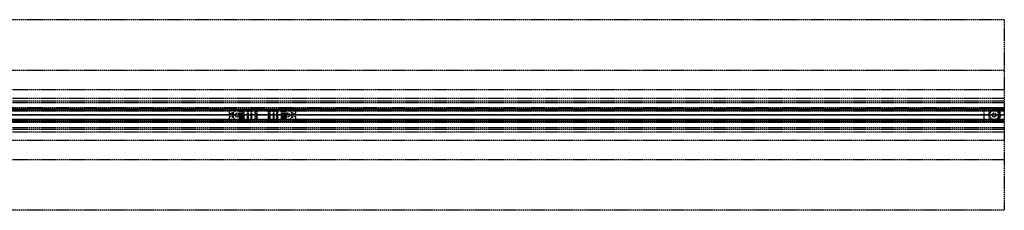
# Model space of a CAD drawing. Header units: millimetres. Extents: x -2050 to 2050, y -94 to 94.
# Tile 14 of 14: x 1077 to 2050, y -94 to 94. Entities that reach past the tile are written whole.
import ezdxf

# ---------------------------------------------------------------- set-up
doc = ezdxf.new("R2010")
doc.units = ezdxf.units.MM
doc.header["$LTSCALE"] = 10
doc.linetypes.add('ALLCAD_Strich', pattern=[0.2, 0.15, -0.05])
doc.layers.add('BESCH_KONT_sich_schn_ansi_2d', color=40, linetype='Continuous')
doc.layers.add('BESCH_KONT_sich_schn_grun_2d', color=10, linetype='Continuous')

msp = doc.modelspace()

# ---------------------------------------------------------------- linework, layer by layer
at = {"layer": 'BESCH_KONT_sich_schn_ansi_2d', "linetype": 'ALLCAD_Strich'}
for p, q in [((-2050, 0, 2368), (2050, 0, 2368)), ((2050, 0, 2418), (-2050, 0, 2418)), ((-2050, 0, 2337), (2050, 0, 2337)), ((2050, 0, 2338.5), (-2050, 0, 2338.5)), ((-2050, 0, 2365.5), (2050, 0, 2365.5)), ((-2050, 0, 2339.5), (2050, 0, 2339.5)), ((-2050, 0, 2335), (2050, 0, 2335)), ((-2050, 0, 2363.5), (2050, 0, 2363.5)), ((-2050, 0, 2363), (2050, 0, 2363)), ((-19, 0, 2322.5), (2039.72, 0, 2322.5)), ((-19, 0, 2320.5), (2039.72, 0, 2320.5)), ((2050, 0), (995, 0)), ((1284, 0, 2365), (1284, 0, 2363)), ((1286, 0, 2365), (1284, 0, 2365)), ((1284.6, 0, 2365), (1284.6, 0, 2363)), ((1348, 0, 2363), (1286, 0, 2363)), ((1286, 0, 2365), (1286, 0, 2363)), ((1286, 0, 2365), (1348, 0, 2365)), ((1287.14, 0, 2365), (1287.14, 0, 2363)), ((1287.5, 0, 2365), (1287.5, 0, 2363)), ((1287.98, 0, 2360), (1287.5, 0, 2363)), ((1292, 0, 2360), (1287.98, 0, 2360)), ((1290, 0, 2365), (1290, 0, 2360)), ((1292, 0, 2360), (1294.01, 0, 2360)), ((1292, 0, 2363), (1292, 0, 2360)), ((1294, 0, 2365), (1294, 0, 2360)), ((1295.01, 0, 2359.73), (1296.16, 0, 2359.07)), ((1297.16, 0, 2358.8), (1298.43, 0, 2358.8)), ((1298.43, 0, 2358.8), (1297.8, 0, 2356.2)), ((1297.8, 0, 2356.2), (1297.8, 0, 2355.2)), ((1301.96, 0, 2355), (1297.84, 0, 2355)), ((1302, 0, 2355.2), (1302, 0, 2357.4)), ((1303, 0, 2358.4), (1305.61, 0, 2358.4)), ((1306.29, 0, 2358.14), (1309.69, 0, 2355)), ((1310.62, 0, 2355), (1309.69, 0, 2355)), ((1310.8, 0, 2355.5), (1310.8, 0, 2359.5)), ((1311.3, 0, 2360), (1322.7, 0, 2360)), ((1323.2, 0, 2359.5), (1323.2, 0, 2355.5)), ((1324.31, 0, 2355), (1323.38, 0, 2355)), ((1324.31, 0, 2355), (1327.71, 0, 2358.14)), ((1328.39, 0, 2358.4), (1331, 0, 2358.4)), ((1331.99, 0, 2357.39), (1332, 0, 2357.39)), ((1332, 0, 2357.39), (1331.99, 0, 2357.39)), ((1332, 0, 2357.4), (1331.99, 0, 2357.4)), ((1332, 0, 2357.39), (1331.99, 0, 2357.39)), ((1332, 0, 2357.4), (1331.99, 0, 2357.4)), ((1332, 0, 2357.4), (1331.99, 0, 2357.4)), ((1332, 0, 2357.4), (1331.99, 0, 2357.4)), ((1332, 0, 2357.39), (1331.99, 0, 2357.39)), ((1332, 0, 2357.39), (1331.99, 0, 2357.39)), ((1331.99, 0, 2357.39), (1331.99, 0, 2357.39)), ((1331.99, 0, 2357.4), (1331.99, 0, 2357.39)), ((1331.99, 0, 2357.4), (1331.99, 0, 2357.4)), ((1332, 0, 2357.39), (1331.99, 0, 2357.39)), ((1332, 0, 2357.4), (1331.99, 0, 2357.4)), ((1332, 0, 2357.4), (1331.99, 0, 2357.4)), ((1332, 0, 2357.4), (1331.99, 0, 2357.4)), ((1332, 0, 2357.39), (1331.99, 0, 2357.39)), ((1332, 0, 2357.39), (1331.99, 0, 2357.39)), ((1332, 0, 2357.4), (1332, 0, 2355.2)), ((1336.16, 0, 2355), (1332.04, 0, 2355)), ((1336.2, 0, 2356.2), (1335.57, 0, 2358.8)), ((1335.57, 0, 2358.8), (1336.84, 0, 2358.8)), ((1336.2, 0, 2355.2), (1336.2, 0, 2356.2)), ((1337.84, 0, 2359.07), (1338.99, 0, 2359.73)), ((1339.99, 0, 2360), (1342, 0, 2360)), ((1340, 0, 2365), (1340, 0, 2360)), ((1346.02, 0, 2360), (1342, 0, 2360)), ((1342, 0, 2363), (1342, 0, 2360)), ((1344, 0, 2365), (1344, 0, 2360)), ((1346.5, 0, 2363), (1346.02, 0, 2360)), ((1346.5, 0, 2365), (1346.5, 0, 2363)), ((1346.86, 0, 2365), (1346.86, 0, 2363)), ((1348, 0, 2365), (1348, 0, 2363)), ((1350, 0, 2365), (1348, 0, 2365)), ((1349.4, 0, 2365), (1349.4, 0, 2363)), ((1350, 0, 2365), (1350, 0, 2363)), ((2030, 0, 2327.01), (2029.99, 0, 2327.01)), ((2030, 0, 2327.01), (2029.99, 0, 2327.01)), ((2030, 0, 2327.01), (2029.99, 0, 2327.01)), ((2030, 0, 2327), (2029.99, 0, 2327)), ((2030, 0, 2327), (2029.99, 0, 2327)), ((2030, 0, 2327), (2029.99, 0, 2327)), ((2030, 0, 2327), (2029.99, 0, 2327)), ((2030, 0, 2327.01), (2029.99, 0, 2327.01)), ((2030, 0, 2327.01), (2029.99, 0, 2327.01)), ((2030, 0, 2327.01), (2029.99, 0, 2327.01)), ((2030, 0, 2327), (2029.99, 0, 2327)), ((2030, 0, 2327), (2029.99, 0, 2327)), ((2029.99, 0, 2327), (2029.99, 0, 2327)), ((2030, 0, 2327), (2029.99, 0, 2327)), ((2030, 0, 2327.01), (2029.99, 0, 2327.01)), ((2029.99, 0, 2327), (2029.99, 0, 2327.01)), ((2030, 0, 2327.01), (2029.99, 0, 2327.01)), ((2029.99, 0, 2327.01), (2029.99, 0, 2327.01)), ((2030, 0, 2327), (2030, 0, 2337)), ((2030, 0, 2337), (2050, 0, 2337)), ((2050, 0, 2327), (2030, 0, 2327)), ((2034.5, 0, 2324), (2040, 0, 2324)), ((2034.5, 0, 2319), (2040, 0, 2319)), ((2034.5, 0, 2324), (2034.5, 0, 2322.5)), ((2034.5, 0, 2320.5), (2034.5, 0, 2319)), ((2038, 0, 2319), (2038, 0, 2324)), ((2038, 0, 2331.1), (2042, 0, 2331.1)), ((2038, 0, 2331.1), (2038, 0, 2319)), ((2039.72, 0, 2322.5), (2040, 0, 2322.5)), ((2039.72, 0, 2320.5), (2040, 0, 2320.5)), ((2040, 0, 2322.5), (2045.5, 0, 2322.5)), ((2040, 0, 2324), (2045.5, 0, 2324)), ((2040, 0, 2320.5), (2045.5, 0, 2320.5)), ((2040, 0, 2319), (2045.5, 0, 2319)), ((2040, 0, 2320.5), (2040, 0, 2322.5)), ((2042, 0, 2319), (2042, 0, 2324)), ((2042, 0, 2331.1), (2042, 0, 2319)), ((2045.5, 0, 2324), (2045.5, 0, 2322.5)), ((2045.5, 0, 2320.5), (2045.5, 0, 2319)), ((2050, 0), (2050, 0, 2368)), ((2050, 0, 2368), (2050, 0, 2418))]:
    msp.add_line(p, q, dxfattribs=at)
at = {"layer": 'BESCH_KONT_sich_schn_ansi_2d', "linetype": 'ALLCAD_Strich', "extrusion": (0, 1, 0)}
for centre, radius, start, end in [((-1294.01, 2358), 2, 90, 120), ((-1303, 2357.4), 1, 0.00008, 90), ((-1305.61, 2357.4), 1, 90, 132.64667), ((-1311.3, 2359.5), 0.5, 0, 90), ((-1322.7, 2359.5), 0.5, 90, 180), ((-1328.39, 2357.4), 1, 47.35333, 90), ((-1331, 2357.4), 1, 90, 179.99992), ((-1339.99, 2358), 2, 60, 90), ((-2034.5, 2321.5), 1, 90, 270), ((-2045.5, 2321.5), 1, 270, 90), ((-2045.5, 2321.5), 1, 90, 270)]:
    msp.add_arc(centre, radius, start, end, dxfattribs=at)
at = {"layer": 'BESCH_KONT_sich_schn_ansi_2d', "linetype": 'ALLCAD_Strich', "extrusion": (0, -1, 0)}
for centre, radius, start, end in [((1297.16, 2360.8), 2, 240, 270), ((1298.3, 2355.2), 0.5, 180, 203.57818), ((1301.5, 2355.2), 0.5, 336.42182, 359.99992), ((1310, 2355.5), 0.801, 321.31953, 360), ((1324, 2355.5), 0.801, 180, 218.68047), ((1332.5, 2355.2), 0.5, 180.00008, 203.57818), ((1335.7, 2355.2), 0.5, 336.42182, 0), ((1336.84, 2360.8), 2, 270, 300)]:
    msp.add_arc(centre, radius, start, end, dxfattribs=at)
at = {"layer": 'BESCH_KONT_sich_schn_grun_2d', "linetype": 'ALLCAD_Strich'}
for p, q in [((2050, 94), (-2050, 94)), ((2050, 94), (2050, -94)), ((2050, 44), (-2050, 44)), ((-2050, 25), (2050, 25)), ((-2050, 16.5), (2050, 16.5)), ((-2050, 14), (2050, 14)), ((-2050, 12.37), (2050, 12.37)), ((2050, 7), (-2050, 7)), ((-2050, 5.5), (2050, 5.5)), ((-2050, 4.5), (2050, 4.5)), ((-2050, 4), (2050, 4)), ((2040, 6.51), (-2040, 6.51)), ((2040, 4.51), (-2040, 4.51)), ((234, 6), (1286, 6)), ((1284, 4), (1284, 2.12)), ((1284.6, 1.63), (1287.14, 2.17)), ((1348, 6), (1286, 6)), ((1287.5, 1.88), (1287.5, -1.88)), ((1287.98, 2.01), (1287.98, -2.01)), ((1294.01, 4.5), (1294.01, -4.5)), ((1295.01, 4.5), (1295.01, -4.5)), ((1296.16, 4.5), (1296.16, -4.5)), ((1297.16, 4.5), (1297.16, -4.5)), ((1297.8, 4.5), (1297.8, -4.5)), ((1297.84, -4.5), (1297.84, 4.5)), ((1298.43, 4.5), (1298.43, -4.5)), ((1301.96, 4.5), (1301.96, -4.5)), ((1302, 4.5), (1302, -4.5)), ((1302, 4.5), (1302, -4.5)), ((1303, 4.5), (1303, -4.5)), ((1305.61, 4.5), (1305.61, -4.5)), ((1306.29, 4.5), (1306.29, -4.5)), ((1309.69, -4.5), (1309.69, 4.5)), ((1310.62, 4.5), (1310.62, -4.5)), ((1310.8, 4.5), (1310.8, -4.5)), ((1310.8, 4.5), (1310.8, -4.5)), ((1311.3, 4.5), (1311.3, -4.5)), ((1322.7, 4.5), (1322.7, -4.5)), ((1323.2, 4.5), (1323.2, -4.5)), ((1323.2, 4.5), (1323.2, -4.5)), ((1323.38, -4.5), (1323.38, 4.5)), ((1324.31, 4.5), (1324.31, -4.5)), ((1327.71, 4.5), (1327.71, -4.5)), ((1328.39, 4.5), (1328.39, -4.5)), ((1331, 4.5), (1331, -4.5)), ((1332, 0.01), (1331.99, 0.01)), ((1332, 0.01), (1331.99, 0.01)), ((1332, 0.01), (1331.99, 0.01)), ((1331.99, 0.01), (1331.99, 0.01)), ((1332, 0.01), (1331.99, 0.01)), ((1331.99, 0.01), (1331.99, 0.01)), ((1331.99, 0), (1331.99, 0.01)), ((1332, 0.01), (1331.99, 0.01)), ((1332, 0.01), (1331.99, 0.01)), ((1332, 0.01), (1331.99, 0.01)), ((1331.99, 0), (1331.99, 0)), ((1331.99, 0), (1331.99, 0)), ((1332, 0), (1331.99, 0)), ((1332, 0), (1331.99, 0)), ((1332, 0), (1331.99, 0)), ((1332, 0), (1331.99, 0)), ((1332, 0), (1331.99, 0)), ((1332, 4.5), (1332, 0.01)), ((1332, 4.5), (1332, -4.5)), ((1332, 0.01), (1332, -0.01)), ((1332, 0.01), (1332, 0.01)), ((1332.04, -4.5), (1332.04, 4.5)), ((1335.57, 4.5), (1335.57, -4.5)), ((1336.16, 4.5), (1336.16, -4.5)), ((1336.2, 4.5), (1336.2, -4.5)), ((1336.84, 4.5), (1336.84, -4.5)), ((1337.84, 4.5), (1337.84, -4.5)), ((1338.99, 4.5), (1338.99, -4.5)), ((1339.99, 4.5), (1339.99, -4.5)), ((1346.02, 2.01), (1346.02, -2.01)), ((1346.5, -1.88), (1346.5, 1.88)), ((1346.86, 2.17), (1349.4, 1.63)), ((1348, 6), (2050, 6)), ((1350, 2.12), (1350, 4)), ((2030, 0.01), (2029.99, 0.01)), ((2030, 0.01), (2029.99, 0.01)), ((2030, 0.01), (2029.99, 0.01)), ((2029.99, 0.01), (2029.99, 0)), ((2029.99, 0.01), (2029.99, 0.01)), ((2029.99, 0.01), (2029.99, 0.01)), ((2030, 0.01), (2029.99, 0.01)), ((2030, 0.01), (2029.99, 0.01)), ((2030, 0.01), (2029.99, 0.01)), ((2030, 0.01), (2029.99, 0.01)), ((2029.99, 0), (2030, 0)), ((2030, 0), (2029.99, 0)), ((2029.99, 0), (2029.99, 0)), ((2030, 0), (2029.99, 0)), ((2030, 0), (2029.99, 0)), ((2030, -7), (2030, 7)), ((2030, 7), (2050, 7)), ((2040, 6.51), (2040, 4.51)), ((-2050, -4), (2050, -4)), ((-2050, -4.5), (2050, -4.5)), ((-2050, -5.5), (2050, -5.5)), ((-2050, -7), (2050, -7)), ((-29, -4.49), (2040, -4.49)), ((-29, -6.49), (2040, -6.49)), ((234, -6), (1286, -6)), ((1284, -2.12), (1284, -4)), ((1287.14, -2.17), (1284.6, -1.63)), ((1286, -6), (1348, -6)), ((1332, 0), (1331.99, 0)), ((1331.99, 0), (1331.99, 0)), ((1332, 0), (1331.99, 0)), ((1332, 0), (1331.99, 0)), ((1332, 0), (1331.99, 0)), ((1331.99, 0), (1331.99, -0.01)), ((1332, -0.01), (1331.99, -0.01)), ((1332, -0.01), (1331.99, -0.01)), ((1332, -0.01), (1331.99, -0.01)), ((1331.99, -0.01), (1331.99, -0.01)), ((1331.99, -0.01), (1331.99, -0.01)), ((1332, -0.01), (1331.99, -0.01)), ((1332, -0.01), (1331.99, -0.01)), ((1332, -0.01), (1331.99, -0.01)), ((1332, -0.01), (1331.99, -0.01)), ((1332, -0.01), (1332, -4.5)), ((1332, -0.01), (1332, -0.01)), ((1349.4, -1.63), (1346.86, -2.17)), ((1348, -6), (2050, -6)), ((1350, -4), (1350, -2.12)), ((2030, 0), (2029.99, 0)), ((2029.99, 0), (2029.99, 0)), ((2030, 0), (2029.99, 0)), ((2030, 0), (2029.99, 0)), ((2030, 0), (2029.99, 0)), ((2029.99, -0.01), (2029.99, 0)), ((2030, 0), (2029.99, 0)), ((2030, -0.01), (2029.99, -0.01)), ((2030, -0.01), (2029.99, -0.01)), ((2030, -0.01), (2029.99, -0.01)), ((2030, -0.01), (2029.99, -0.01)), ((2029.99, -0.01), (2029.99, -0.01)), ((2029.99, -0.01), (2029.99, -0.01)), ((2030, -0.01), (2029.99, -0.01)), ((2030, -0.01), (2029.99, -0.01)), ((2030, -0.01), (2029.99, -0.01)), ((2030, -7), (2050, -7)), ((2040, -6.49), (2040, -4.49)), ((-2050, -12.38), (2050, -12.38)), ((-2050, -14), (2050, -14)), ((-2050, -16.5), (2050, -16.5)), ((2050, -25), (-2050, -25)), ((-2050, -44), (2050, -44)), ((2050, -94), (-2050, -94))]:
    msp.add_line(p, q, dxfattribs=at)
for centre, radius in [((1292, 0), 2), ((1342, 0), 2), ((2040, 0), 5.5), ((2040, 0), 4.5), ((2040, 0), 2)]:
    msp.add_circle(centre, radius, dxfattribs=at)
for centre, radius, start, end in [((1286, 4), 2, 90, 180), ((1284.5, 2.12), 0.5, 180, 282.09476), ((1287.2, 1.88), 0.3, 0, 102.09476), ((1292, 0), 4.5, 90, 180), ((1292, 0), 4.5, 180, 270), ((1342, 0), 4.5, 0, 90), ((1342, 0), 4.5, 270, 0), ((1346.8, 1.88), 0.3, 77.90524, 180), ((1348, 4), 2, 0, 90), ((1349.5, 2.12), 0.5, 257.90524, 0), ((2040, 0.01), 6.5, 270, 90), ((2040, 0.01), 4.5, 270, 90), ((1284.5, -2.12), 0.5, 77.90524, 180), ((1286, -4), 2, 180, 270), ((1287.2, -1.88), 0.3, 257.90524, 360), ((1346.8, -1.88), 0.3, 180, 282.09476), ((1348, -4), 2, 270, 0), ((1349.5, -2.12), 0.5, 0, 102.09476)]:
    msp.add_arc(centre, radius, start, end, dxfattribs=at)

doc.saveas('drawing.dxf')
